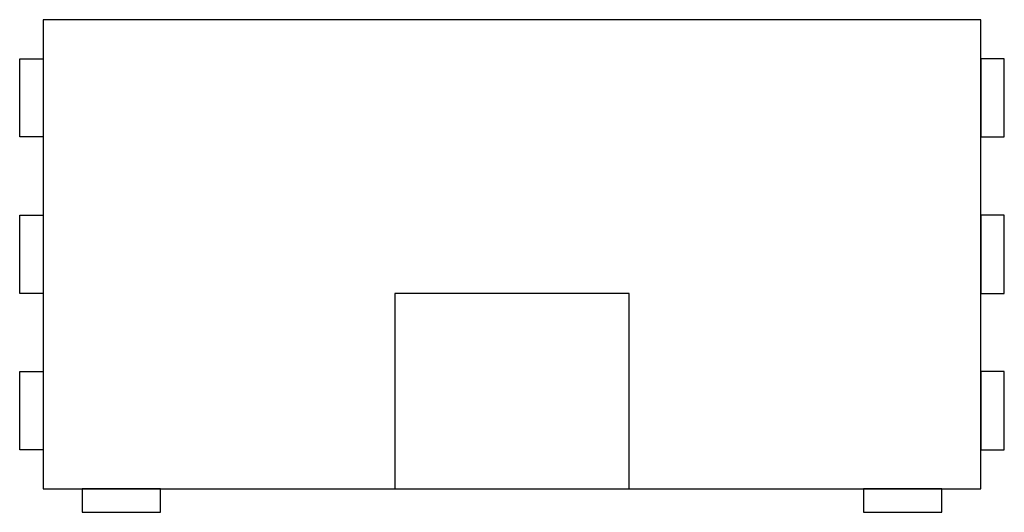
# Model space of a CAD drawing. Header units: metres. Extents: x -3 to 123, y -3 to 60.
import ezdxf

# ---------------------------------------------------------------- set-up
doc = ezdxf.new("R2010")
doc.units = ezdxf.units.M

msp = doc.modelspace()

# ---------------------------------------------------------------- linework, layer by layer
for points in [[(0, 0), (120, 0), (120, 60), (0, 60)], [(0, 45), (-3, 45), (-3, 55), (0, 55)], [(120, 45), (123, 45), (123, 55), (120, 55)], [(0, 25), (-3, 25), (-3, 35), (0, 35)], [(120, 25), (123, 25), (123, 35), (120, 35)], [(45, 0), (75, 0), (75, 25), (45, 25)], [(0, 5), (-3, 5), (-3, 15), (0, 15)], [(120, 5), (123, 5), (123, 15), (120, 15)], [(5, 0), (5, -3), (15, -3), (15, 0)], [(105, 0), (105, -3), (115, -3), (115, 0)]]:
    msp.add_lwpolyline(points, close=True)

doc.saveas('drawing.dxf')
